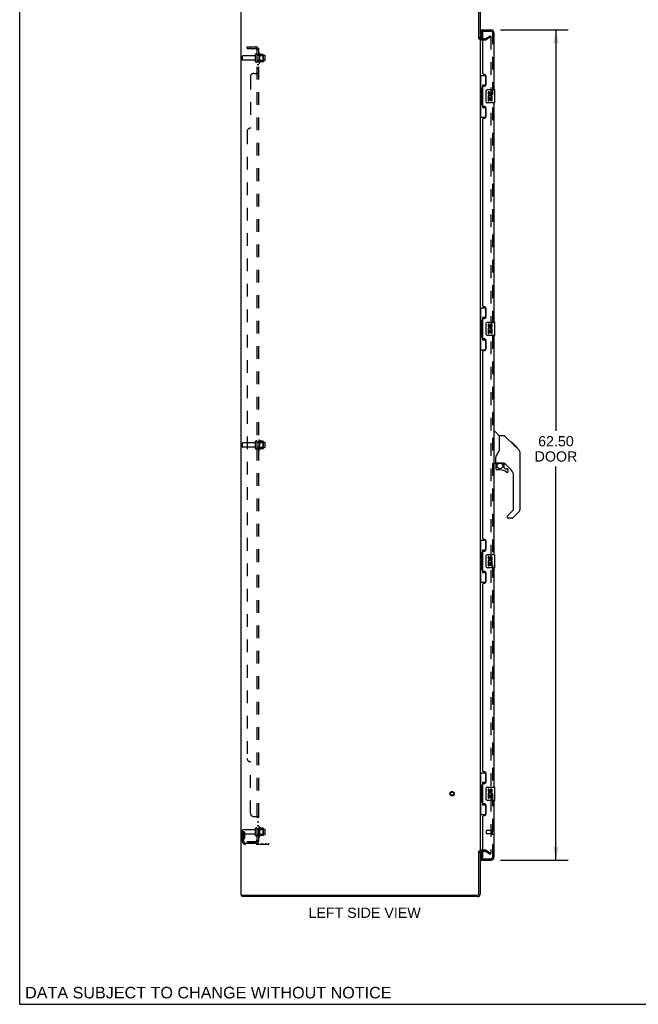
# Model space of a CAD drawing. Header units: inches. Extents: x 0 to 174, y 0 to 112.
# Tile 1 of 13: x 0 to 47, y 0 to 74. Entities that reach past the tile are written whole.
import ezdxf

# ---------------------------------------------------------------- set-up
doc = ezdxf.new("R2010")
doc.units = ezdxf.units.IN
doc.header["$LTSCALE"] = 9.560375
doc.header["$MEASUREMENT"] = 0
doc.linetypes.add('HIDDEN', pattern=[0.2, 0.1, -0.1])
doc.layers.get('0').update_dxf_attribs({"linetype": 'CONTINUOUS'})
for name, color, linetype in [('DEFAULT_2', 8, 'HIDDEN'), ('DIMENSIONS', 7, 'CONTINUOUS'), ('DOOR_ASSEMBLY', 7, 'CONTINUOUS'), ('SUBPANEL', 7, 'CONTINUOUS')]:
    doc.layers.add(name, color=color, linetype=linetype)
doc.styles.get("Standard").update_dxf_attribs({"font": 'arial.ttf'})
doc.dimstyles.new('DIMSTYLE_1', dxfattribs={"dimtxt": 0.766875, "dimasz": 1.0225, "dimexe": 0.09, "dimexo": 0.07, "dimgap": 0.0375, "dimtad": 0, "dimtih": 1, "dimtoh": 1, "dimzin": 4, "dimdsep": 46, "dimtxsty": 'Standard', "dimblk": '_FILLED', "dimblk1": '_FILLED', "dimblk2": '_FILLED', "dimcen": 0.09, "dimadec": 3, "dimazin": 1, "dimtfac": 1, "dimtdec": 3, "dimtofl": 0, "dimtmove": 0, "dimatfit": 3, "dimldrblk": '_FILLED', "dimfxl": 0, "dimtolj": 1, "dimtzin": 4, "dimarcsym": 0})

# ---------------------------------------------------------------- blocks, each defined once
blk = doc.blocks.new('_FILLED')
at = {"color": 0, "linetype": 'ByBlock'}
blk.add_solid([(0, 0), (-1, 0.2), (-1, -0.2)], dxfattribs=at)
blk = doc.blocks.new('*D8')
at = {"layer": 'DIMENSIONS', "color": 2, "linetype": 'Continuous'}
for p, q in [((36.191, 73.354), (41.297, 73.354)), ((40.376, 73.354), (40.376, 43.158)), ((40.376, 10.854), (40.376, 40.474)), ((36.191, 10.854), (41.297, 10.854))]:
    blk.add_line(p, q, dxfattribs=at)
at = {"layer": 'DIMENSIONS', "color": 2, "linetype": 'Continuous', "xscale": 1.0225, "yscale": 1.0225, "zscale": 1.0225}
for p, rotation in [((40.376, 73.354), 90), ((40.376, 10.854), 270)]:
    blk.add_blockref('_FILLED', p, dxfattribs=dict(at, rotation=rotation))
at = {"layer": 'DIMENSIONS', "color": 2, "linetype": 'Continuous', "insert": (40.376, 42.774), "char_height": 0.7669, "width": 3.21004, "attachment_point": 2, "line_spacing_factor": 0.9}
blk.add_mtext('62.50\\PDOOR', dxfattribs=at)

msp = doc.modelspace()

# ---------------------------------------------------------------- linework, layer by layer
at = {"color": 7, "linetype": 'Continuous'}
for p, q in [((0, 0), (0, 112.475)), ((34.56, 72.688), (34.664, 72.688)), ((34.56, 11.521), (34.664, 11.521)), ((16.716, 8.208), (16.716, 8.104)), ((0, 0), (173.825, 0))]:
    msp.add_line(p, q, dxfattribs=at)
at = {"color": 3, "linetype": 'Continuous'}
for p, q in [((16.664, 8.208), (16.664, 76)), ((34.56, 72.687), (34.56, 75.91)), ((34.664, 75.915), (34.664, 72.688)), ((34.664, 72.656), (34.664, 11.552)), ((34.749, 72.708), (34.868, 72.708)), ((34.56, 8.298), (34.56, 11.522)), ((34.664, 11.521), (34.664, 8.293)), ((34.868, 11.5), (34.749, 11.5)), ((16.664, 8.208), (34.47, 8.208)), ((34.475, 8.104), (16.716, 8.104))]:
    msp.add_line(p, q, dxfattribs=at)
for centre, radius, start, end in [((34.749, 72.793), 0.085, 180, 270), ((34.749, 11.415), 0.085, 90, 180), ((34.47, 8.298), 0.09, 270, 360), ((34.475, 8.293), 0.189, 270, 360)]:
    msp.add_arc(centre, radius, start, end, dxfattribs=at)
at = {"color": 7, "linetype": 'Continuous'}
msp.add_arc((34.475, 8.293), 0.085, 270, 360, dxfattribs=at)
at = {"layer": 'DEFAULT_2', "color": 8, "linetype": 'HIDDEN'}
for p, q in [((34.868, 72.708), (35.068, 72.708)), ((35.085, 72.713), (35.424, 72.909)), ((35.476, 72.819), (35.137, 72.623)), ((35.424, 72.909), (35.476, 72.819)), ((35.476, 72.839), (35.476, 11.37)), ((34.749, 72.604), (35.068, 72.604)), ((16.768, 71.094), (16.768, 71.364)), ((17.695, 71.394), (16.798, 71.394)), ((17.758, 70.972), (17.758, 71.487)), ((17.868, 70.972), (17.868, 71.487)), ((18.463, 71.417), (17.868, 71.417)), ((17.993, 71.563), (17.993, 70.895)), ((18.013, 71.413), (17.993, 71.433)), ((18.013, 71.413), (18.013, 71.046)), ((18.013, 71.413), (18.309, 71.413)), ((18.063, 71.585), (18.063, 70.873)), ((18.318, 71.507), (18.091, 71.507)), ((18.309, 71.413), (18.329, 71.433)), ((18.309, 71.413), (18.309, 71.046)), ((18.329, 71.485), (18.329, 70.974)), ((18.493, 71.072), (18.493, 71.387)), ((17.695, 71.064), (16.798, 71.064)), ((18.463, 71.042), (17.868, 71.042)), ((18.013, 71.046), (17.993, 71.026)), ((18.013, 71.046), (18.309, 71.046)), ((18.318, 70.952), (18.091, 70.952)), ((18.309, 71.046), (18.329, 71.026)), ((17.695, 42.269), (16.798, 42.269)), ((17.758, 41.847), (17.758, 42.362)), ((17.868, 41.847), (17.868, 42.362)), ((18.463, 42.292), (17.868, 42.292)), ((17.993, 42.438), (17.993, 41.77)), ((18.013, 42.288), (17.993, 42.308)), ((18.013, 42.288), (18.013, 41.921)), ((18.013, 42.288), (18.309, 42.288)), ((18.063, 42.46), (18.063, 41.748)), ((18.318, 42.382), (18.091, 42.382)), ((18.309, 42.288), (18.329, 42.308)), ((18.309, 42.288), (18.309, 41.921)), ((18.329, 42.36), (18.329, 41.849)), ((18.493, 41.947), (18.493, 42.262)), ((16.768, 41.969), (16.768, 42.239)), ((17.695, 41.939), (16.798, 41.939)), ((18.463, 41.917), (17.868, 41.917)), ((18.013, 41.921), (17.993, 41.901)), ((18.013, 41.921), (18.309, 41.921)), ((18.318, 41.827), (18.091, 41.827)), ((18.309, 41.921), (18.329, 41.901)), ((16.768, 12.278), (16.768, 13.114)), ((16.872, 12.979), (16.768, 12.979)), ((17.695, 13.144), (16.798, 13.144)), ((17.695, 12.814), (16.798, 12.814)), ((16.856, 12.633), (16.807, 12.565)), ((16.858, 12.639), (16.858, 12.979)), ((16.858, 12.804), (16.962, 12.804)), ((16.872, 12.979), (16.962, 12.979)), ((16.872, 12.278), (16.872, 12.979)), ((16.962, 12.639), (16.962, 12.979)), ((17.758, 12.722), (17.758, 13.237)), ((17.868, 12.722), (17.868, 13.237)), ((18.463, 13.167), (17.868, 13.167)), ((18.463, 12.792), (17.868, 12.792)), ((17.993, 13.313), (17.993, 12.645)), ((18.013, 13.163), (17.993, 13.183)), ((18.013, 12.796), (17.993, 12.776)), ((18.013, 13.163), (18.309, 13.163)), ((18.013, 13.163), (18.013, 12.796)), ((18.013, 12.796), (18.309, 12.796)), ((18.063, 13.335), (18.063, 12.623)), ((18.318, 13.257), (18.091, 13.257)), ((18.318, 12.702), (18.091, 12.702)), ((18.309, 13.163), (18.329, 13.183)), ((18.309, 13.163), (18.309, 12.796)), ((18.309, 12.796), (18.329, 12.776)), ((18.329, 13.235), (18.329, 12.724)), ((18.493, 12.822), (18.493, 13.137)), ((16.94, 12.572), (16.892, 12.504)), ((17.014, 12.136), (18.768, 12.136)), ((18.768, 12.032), (17.014, 12.032)), ((18.265, 12.032), (18.265, 12.136)), ((18.521, 12.032), (18.521, 12.136)), ((18.768, 12.032), (18.768, 12.136)), ((35.068, 11.604), (34.749, 11.604)), ((35.068, 11.5), (34.868, 11.5)), ((35.085, 11.496), (35.424, 11.3)), ((35.137, 11.586), (35.476, 11.39)), ((35.424, 11.3), (35.476, 11.39))]:
    msp.add_line(p, q, dxfattribs=at)
for points in [[(35.459, 72.859), (35.459, 72.859), (35.457, 72.859), (35.455, 72.858), (35.453, 72.858), (35.451, 72.857)], [(35.465, 72.858), (35.463, 72.858), (35.461, 72.859), (35.459, 72.859)], [(35.465, 72.858), (35.467, 72.857), (35.468, 72.856), (35.47, 72.854), (35.471, 72.853), (35.473, 72.851), (35.474, 72.849), (35.475, 72.847), (35.475, 72.845), (35.476, 72.843), (35.476, 72.841), (35.476, 72.839)], [(35.459, 11.35), (35.459, 11.35), (35.457, 11.35), (35.455, 11.35), (35.453, 11.351), (35.451, 11.352)], [(35.476, 11.37), (35.476, 11.368), (35.476, 11.365), (35.475, 11.363), (35.475, 11.361), (35.474, 11.359), (35.473, 11.357), (35.471, 11.356), (35.47, 11.354), (35.468, 11.353), (35.467, 11.352), (35.465, 11.351), (35.463, 11.35), (35.461, 11.35), (35.459, 11.35)]]:
    msp.add_lwpolyline(points, dxfattribs=at)
for radius in [0.164, 0.124]:
    msp.add_circle((32.56, 15.854), radius, dxfattribs=at)
for centre, radius, start, end in [((34.749, 72.793), 0.189, 180, 270), ((35.068, 72.741), 0.033, 270, 300), ((35.068, 72.741), 0.137, 270, 300), ((16.798, 71.364), 0.03, 90, 180), ((17.695, 71.457), 0.0625, 270, 360), ((17.813, 71.487), 0.055, 360, 180), ((18.031, 71.563), 0.0384, 34.44966, 180), ((17.463, 71.229), 0.698, 23.96793, 30.66313), ((18.109, 71.517), 0.01, 203.96793, 270), ((18.318, 71.497), 0.01, 5.19383, 90), ((18.188, 71.485), 0.141, 0, 5.20805), ((18.463, 71.387), 0.03, 359.99999, 90), ((16.798, 71.094), 0.03, 180, 270), ((17.695, 71.002), 0.0625, 0, 90), ((17.813, 70.972), 0.055, 180, 0), ((18.031, 70.895), 0.0384, 180, 325.55034), ((17.463, 71.229), 0.698, 329.33687, 336.03207), ((18.109, 70.942), 0.01, 90, 156.03207), ((18.318, 70.962), 0.01, 270, 354.80617), ((18.188, 70.974), 0.141, 354.79195, 360), ((18.463, 71.072), 0.03, 270, 0.00001), ((16.798, 42.239), 0.03, 90, 180), ((17.695, 42.332), 0.0625, 270, 360), ((17.813, 42.362), 0.055, 360, 180), ((18.031, 42.438), 0.0384, 34.44966, 180), ((17.463, 42.104), 0.698, 23.96793, 30.66313), ((18.109, 42.392), 0.01, 203.96793, 270), ((18.318, 42.372), 0.01, 5.19383, 90), ((18.188, 42.36), 0.141, 0, 5.20805), ((18.463, 42.262), 0.03, 359.99999, 90), ((16.798, 41.969), 0.03, 180, 270), ((17.695, 41.877), 0.0625, 0, 90), ((17.813, 41.847), 0.055, 180, 0), ((18.031, 41.77), 0.0384, 180, 325.55034), ((17.463, 42.104), 0.698, 329.33687, 336.03207), ((18.109, 41.817), 0.01, 90, 156.03207), ((18.318, 41.837), 0.01, 270, 354.80617), ((18.188, 41.849), 0.141, 354.79195, 360), ((18.463, 41.947), 0.03, 270, 0.00001), ((18.031, 13.313), 0.0384, 34.44966, 180), ((16.798, 13.114), 0.03, 90, 180), ((16.798, 12.844), 0.03, 180, 270), ((16.848, 12.639), 0.01, 324.24611, 360), ((16.848, 12.639), 0.114, 324.24611, 360), ((17.695, 13.207), 0.0625, 270, 360), ((17.695, 12.752), 0.0625, 0, 90), ((17.813, 13.237), 0.055, 360, 180), ((17.813, 12.722), 0.055, 180, 0), ((18.031, 12.645), 0.0384, 180, 325.55034), ((17.463, 12.979), 0.698, 23.96793, 30.66313), ((17.463, 12.979), 0.698, 329.33687, 336.03207), ((18.109, 13.267), 0.01, 203.96793, 270), ((18.109, 12.692), 0.01, 90, 156.03207), ((18.318, 13.247), 0.01, 5.19383, 90), ((18.318, 12.712), 0.01, 270, 354.80617), ((18.188, 13.235), 0.141, 0, 5.20805), ((18.188, 12.724), 0.141, 354.79195, 360), ((18.463, 13.137), 0.03, 359.99999, 90), ((18.463, 12.822), 0.03, 270, 0.00001), ((16.976, 12.443), 0.208, 144.24611, 180), ((17.014, 12.278), 0.246, 180, 270), ((16.976, 12.443), 0.104, 144.24611, 180), ((17.014, 12.278), 0.142, 180, 270), ((34.749, 11.415), 0.189, 90, 180), ((35.068, 11.467), 0.137, 60, 90), ((35.068, 11.467), 0.033, 60, 90)]:
    msp.add_arc(centre, radius, start, end, dxfattribs=at)
at = {"layer": 'DOOR_ASSEMBLY', "color": 7, "linetype": 'Continuous'}
for p, q in [((34.743, 73.25), (34.743, 73.354)), ((34.89, 73.25), (34.743, 73.25)), ((34.743, 73.23), (34.743, 72.709)), ((34.664, 69.929), (35.104, 69.929)), ((34.703, 69.929), (34.703, 68.904)), ((35.068, 69.929), (35.068, 69.149)), ((34.804, 68.935), (34.804, 68.955)), ((34.841, 69.194), (34.841, 67.514)), ((35.068, 69.194), (34.841, 69.194)), ((34.681, 68.904), (34.681, 67.804)), ((34.681, 68.904), (34.804, 68.904)), ((34.804, 67.804), (34.804, 68.904)), ((35.127, 67.954), (35.127, 68.754)), ((35.227, 68.854), (35.767, 68.854)), ((35.265, 68.7), (35.265, 68.564)), ((35.327, 68.7), (35.265, 68.7)), ((35.265, 68.239), (35.265, 68.009)), ((35.283, 68.239), (35.265, 68.239)), ((35.317, 68.239), (35.345, 68.258)), ((35.317, 68.239), (35.579, 68.239)), ((35.327, 68.564), (35.327, 68.7)), ((35.393, 68.626), (35.393, 68.557)), ((35.453, 68.564), (35.453, 68.606)), ((35.508, 68.275), (35.566, 68.25)), ((35.516, 68.606), (35.516, 68.469)), ((35.516, 68.469), (35.579, 68.469)), ((35.579, 68.469), (35.579, 68.606)), ((35.579, 68.009), (35.579, 68.239)), ((35.782, 67.869), (35.782, 68.839)), ((34.681, 67.804), (34.804, 67.804)), ((34.703, 67.804), (34.703, 66.779)), ((34.804, 67.754), (34.804, 67.774)), ((34.841, 67.514), (35.068, 67.514)), ((35.068, 67.559), (35.068, 66.779)), ((35.767, 67.854), (35.227, 67.854)), ((35.265, 68.009), (35.327, 68.009)), ((35.327, 68.009), (35.327, 68.176)), ((35.327, 68.176), (35.393, 68.176)), ((35.393, 68.176), (35.393, 68.04)), ((35.393, 68.04), (35.453, 68.04)), ((35.453, 68.04), (35.453, 68.176)), ((35.453, 68.176), (35.516, 68.176)), ((35.516, 68.176), (35.516, 68.009)), ((35.516, 68.009), (35.579, 68.009)), ((34.664, 66.779), (35.104, 66.779)), ((34.664, 52.429), (35.104, 52.429)), ((34.703, 52.429), (34.703, 51.404)), ((35.068, 52.429), (35.068, 51.649)), ((34.681, 51.404), (34.681, 50.304)), ((34.681, 51.404), (34.804, 51.404)), ((34.804, 51.435), (34.804, 51.455)), ((34.804, 50.304), (34.804, 51.404)), ((34.841, 51.694), (34.841, 50.014)), ((35.068, 51.694), (34.841, 51.694)), ((35.127, 50.454), (35.127, 51.254)), ((35.227, 51.354), (35.767, 51.354)), ((35.265, 51.2), (35.265, 51.064)), ((35.327, 51.2), (35.265, 51.2)), ((35.327, 51.064), (35.327, 51.2)), ((35.782, 50.369), (35.782, 51.339)), ((35.265, 50.739), (35.265, 50.509)), ((35.283, 50.739), (35.265, 50.739)), ((35.265, 50.509), (35.327, 50.509)), ((35.317, 50.739), (35.345, 50.758)), ((35.317, 50.739), (35.579, 50.739)), ((35.327, 50.509), (35.327, 50.676)), ((35.327, 50.676), (35.393, 50.676)), ((35.393, 51.126), (35.393, 51.057)), ((35.393, 50.676), (35.393, 50.54)), ((35.393, 50.54), (35.453, 50.54)), ((35.453, 51.064), (35.453, 51.106)), ((35.453, 50.54), (35.453, 50.676)), ((35.453, 50.676), (35.516, 50.676)), ((35.508, 50.775), (35.566, 50.75)), ((35.516, 51.106), (35.516, 50.969)), ((35.516, 50.969), (35.579, 50.969)), ((35.516, 50.676), (35.516, 50.509)), ((35.516, 50.509), (35.579, 50.509)), ((35.579, 50.969), (35.579, 51.106)), ((35.579, 50.509), (35.579, 50.739)), ((34.681, 50.304), (34.804, 50.304)), ((34.703, 50.304), (34.703, 49.279)), ((34.804, 50.254), (34.804, 50.274)), ((34.841, 50.014), (35.068, 50.014)), ((35.068, 50.059), (35.068, 49.279)), ((35.767, 50.354), (35.227, 50.354)), ((34.664, 49.279), (35.104, 49.279)), ((35.722, 43.108), (35.784, 43.108)), ((36.11, 42.799), (35.812, 43.097)), ((36.477, 42.793), (36.116, 42.793)), ((36.116, 41.689), (36.116, 42.793)), ((37.297, 42.005), (36.532, 42.77)), ((37.054, 42.316), (36.987, 42.316)), ((37.061, 42.308), (36.994, 42.308)), ((37.071, 42.299), (37.004, 42.299)), ((37.077, 42.292), (37.01, 42.292)), ((37.085, 42.284), (37.018, 42.284)), ((37.105, 42.265), (37.038, 42.265)), ((37.054, 42.316), (37.38, 41.989)), ((37.127, 42.242), (37.061, 42.242)), ((37.151, 42.219), (37.084, 42.219)), ((37.174, 42.195), (37.108, 42.195)), ((37.198, 42.171), (37.132, 42.171)), ((37.222, 42.148), (37.155, 42.148)), ((37.244, 42.125), (37.177, 42.125)), ((37.264, 42.105), (37.198, 42.105)), ((37.282, 42.088), (37.215, 42.088)), ((37.295, 42.075), (37.228, 42.075)), ((37.299, 42.07), (37.232, 42.07)), ((37.301, 42.068), (37.234, 42.068)), ((37.301, 42.068), (37.235, 42.068)), ((37.302, 42.067), (37.235, 42.067)), ((37.284, 42.018), (37.236, 42.067)), ((37.305, 42.065), (37.238, 42.065)), ((37.309, 42.06), (37.242, 42.06)), ((37.315, 42.054), (37.248, 42.054)), ((37.329, 42.041), (37.262, 42.041)), ((37.344, 42.026), (37.277, 42.026)), ((37.351, 42.018), (37.284, 42.018)), ((37.297, 42.005), (37.284, 42.018)), ((37.358, 42.011), (37.291, 42.011)), ((37.297, 42.005), (37.575, 41.727)), ((37.37, 41.999), (37.303, 41.999)), ((37.376, 41.994), (37.309, 41.994)), ((37.379, 41.99), (37.312, 41.99)), ((37.38, 41.989), (37.314, 41.989)), ((37.38, 41.989), (37.314, 41.989)), ((37.381, 41.988), (37.314, 41.988)), ((37.469, 41.9), (37.381, 41.988)), ((37.398, 41.904), (37.465, 41.904)), ((37.467, 41.903), (37.4, 41.903)), ((37.469, 41.9), (37.403, 41.9)), ((37.596, 41.704), (37.575, 41.727)), ((35.84, 40.766), (35.84, 41.173)), ((35.86, 40.768), (36.155, 40.768)), ((35.898, 40.688), (35.977, 40.768)), ((37.69, 41.449), (37.689, 41.479)), ((37.69, 37.346), (37.69, 41.449)), ((35.801, 40.726), (35.722, 40.726)), ((35.84, 40.549), (35.84, 40.311)), ((35.904, 40.682), (35.901, 40.685)), ((35.908, 40.678), (35.904, 40.682)), ((35.912, 40.674), (35.908, 40.678)), ((36.155, 40.232), (35.919, 40.232)), ((36.428, 40.726), (36.34, 40.726)), ((36.47, 40.395), (36.47, 40.722)), ((36.473, 40.386), (36.545, 40.315)), ((37.006, 40.23), (36.504, 40.731)), ((36.554, 40.311), (36.706, 40.311)), ((36.785, 40.113), (36.785, 40.232)), ((37.179, 37.261), (37.179, 39.812)), ((36.72, 36.769), (37.156, 37.205)), ((37.575, 37.068), (37.123, 36.616)), ((36.706, 36.736), (36.706, 36.671)), ((37.067, 36.593), (36.785, 36.593)), ((34.664, 34.929), (35.104, 34.929)), ((34.703, 34.929), (34.703, 33.904)), ((35.068, 34.929), (35.068, 34.149)), ((35.068, 34.194), (34.841, 34.194)), ((34.841, 34.194), (34.841, 32.514)), ((34.681, 33.904), (34.804, 33.904)), ((34.681, 33.904), (34.681, 32.804)), ((34.804, 33.935), (34.804, 33.955)), ((34.804, 32.804), (34.804, 33.904)), ((35.127, 32.954), (35.127, 33.754)), ((35.227, 33.854), (35.767, 33.854)), ((35.327, 33.7), (35.265, 33.7)), ((35.265, 33.7), (35.265, 33.564)), ((35.327, 33.564), (35.327, 33.7)), ((35.393, 33.626), (35.393, 33.557)), ((35.453, 33.564), (35.453, 33.606)), ((35.516, 33.606), (35.516, 33.469)), ((35.516, 33.469), (35.579, 33.469)), ((35.579, 33.469), (35.579, 33.606)), ((35.782, 32.869), (35.782, 33.839)), ((34.681, 32.804), (34.804, 32.804)), ((34.703, 32.804), (34.703, 31.779)), ((34.804, 32.754), (34.804, 32.774)), ((35.767, 32.854), (35.227, 32.854)), ((35.283, 33.239), (35.265, 33.239)), ((35.265, 33.239), (35.265, 33.009)), ((35.265, 33.009), (35.327, 33.009)), ((35.317, 33.239), (35.345, 33.258)), ((35.317, 33.239), (35.579, 33.239)), ((35.327, 33.176), (35.393, 33.176)), ((35.327, 33.009), (35.327, 33.176)), ((35.393, 33.176), (35.393, 33.04)), ((35.393, 33.04), (35.453, 33.04)), ((35.453, 33.176), (35.516, 33.176)), ((35.453, 33.04), (35.453, 33.176)), ((35.508, 33.275), (35.566, 33.25)), ((35.516, 33.176), (35.516, 33.009)), ((35.516, 33.009), (35.579, 33.009)), ((35.579, 33.009), (35.579, 33.239)), ((34.841, 32.514), (35.068, 32.514)), ((35.068, 32.559), (35.068, 31.779)), ((34.664, 31.779), (35.104, 31.779)), ((34.664, 17.429), (35.104, 17.429)), ((34.703, 17.429), (34.703, 16.404)), ((35.068, 17.429), (35.068, 16.649)), ((34.681, 16.404), (34.804, 16.404)), ((34.681, 16.404), (34.681, 15.304)), ((34.804, 16.435), (34.804, 16.455)), ((34.804, 15.304), (34.804, 16.404)), ((35.068, 16.694), (34.841, 16.694)), ((34.841, 16.694), (34.841, 15.014)), ((35.227, 16.354), (35.767, 16.354)), ((35.782, 15.369), (35.782, 16.339)), ((35.127, 15.454), (35.127, 16.254)), ((35.327, 16.2), (35.265, 16.2)), ((35.265, 16.2), (35.265, 16.064)), ((35.283, 15.739), (35.265, 15.739)), ((35.265, 15.739), (35.265, 15.509)), ((35.317, 15.739), (35.345, 15.758)), ((35.317, 15.739), (35.579, 15.739)), ((35.327, 16.064), (35.327, 16.2)), ((35.327, 15.676), (35.393, 15.676)), ((35.327, 15.509), (35.327, 15.676)), ((35.393, 16.126), (35.393, 16.057)), ((35.393, 15.676), (35.393, 15.54)), ((35.453, 16.064), (35.453, 16.106)), ((35.453, 15.676), (35.516, 15.676)), ((35.453, 15.54), (35.453, 15.676)), ((35.508, 15.775), (35.566, 15.75)), ((35.516, 16.106), (35.516, 15.969)), ((35.516, 15.969), (35.579, 15.969)), ((35.516, 15.676), (35.516, 15.509)), ((35.579, 15.969), (35.579, 16.106)), ((35.579, 15.509), (35.579, 15.739)), ((34.681, 15.304), (34.804, 15.304)), ((34.703, 15.304), (34.703, 14.279)), ((34.804, 15.254), (34.804, 15.274)), ((34.841, 15.014), (35.068, 15.014)), ((35.068, 15.059), (35.068, 14.279)), ((35.767, 15.354), (35.227, 15.354)), ((35.265, 15.509), (35.327, 15.509)), ((35.393, 15.54), (35.453, 15.54)), ((35.516, 15.509), (35.579, 15.509)), ((34.664, 14.279), (35.104, 14.279)), ((34.743, 11.5), (34.743, 10.978)), ((34.743, 10.958), (34.877, 10.958)), ((34.743, 10.958), (34.743, 10.854))]:
    msp.add_line(p, q, dxfattribs=at)
at = {"layer": 'DOOR_ASSEMBLY', "color": 3, "linetype": 'Continuous'}
for p, q in [((34.743, 73.354), (35.475, 73.354)), ((34.868, 70.062), (34.868, 73.23)), ((35.722, 68.854), (35.722, 73.108)), ((34.988, 70.002), (34.928, 70.002)), ((35.118, 69.252), (35.118, 69.872)), ((34.868, 67.647), (34.868, 69.062)), ((34.928, 69.122), (34.988, 69.122)), ((34.988, 67.587), (34.928, 67.587)), ((35.118, 66.837), (35.118, 67.457)), ((35.722, 51.354), (35.722, 67.854)), ((34.868, 52.562), (34.868, 66.647)), ((34.928, 66.707), (34.988, 66.707)), ((34.988, 52.502), (34.928, 52.502)), ((35.118, 51.752), (35.118, 52.372)), ((34.868, 50.147), (34.868, 51.562)), ((34.928, 51.622), (34.988, 51.622)), ((34.988, 50.087), (34.928, 50.087)), ((35.118, 49.337), (35.118, 49.957)), ((35.722, 33.854), (35.722, 50.354)), ((34.868, 35.062), (34.868, 49.147)), ((34.928, 49.207), (34.988, 49.207)), ((34.988, 35.002), (34.928, 35.002)), ((35.118, 34.252), (35.118, 34.872)), ((34.928, 34.122), (34.988, 34.122)), ((34.868, 32.647), (34.868, 34.062)), ((35.722, 16.354), (35.722, 32.854)), ((34.988, 32.587), (34.928, 32.587)), ((35.118, 31.837), (35.118, 32.457)), ((34.868, 17.562), (34.868, 31.647)), ((34.928, 31.707), (34.988, 31.707)), ((34.988, 17.502), (34.928, 17.502)), ((35.118, 16.752), (35.118, 17.372)), ((34.868, 15.147), (34.868, 16.562)), ((34.928, 16.622), (34.988, 16.622)), ((34.988, 15.087), (34.928, 15.087)), ((35.118, 14.337), (35.118, 14.957)), ((35.722, 11.101), (35.722, 15.354)), ((34.868, 10.978), (34.868, 14.147)), ((34.928, 14.207), (34.988, 14.207)), ((34.743, 10.854), (35.475, 10.854))]:
    msp.add_line(p, q, dxfattribs=at)
at = {"layer": 'DOOR_ASSEMBLY', "color": 8, "linetype": 'HIDDEN'}
for p, q in [((34.89, 73.25), (35.475, 73.25)), ((35.618, 11.101), (35.618, 73.108)), ((35.118, 13.072), (35.118, 12.844)), ((35.575, 13.082), (35.128, 13.082)), ((35.575, 12.834), (35.128, 12.834)), ((35.575, 13.1), (35.575, 12.816)), ((34.888, 10.958), (35.475, 10.958))]:
    msp.add_line(p, q, dxfattribs=at)
at = {"layer": 'DOOR_ASSEMBLY', "color": 7, "linetype": 'Continuous'}
for points in [[(34.841, 69.171), (34.841, 69.167), (34.842, 69.164), (34.843, 69.16), (34.844, 69.155), (34.845, 69.15), (34.848, 69.145), (34.85, 69.14), (34.853, 69.134), (34.856, 69.127), (34.86, 69.12), (34.865, 69.113), (34.869, 69.105), (34.875, 69.097), (34.877, 69.093)], [(35.127, 68.754), (35.127, 68.761), (35.128, 68.767), (35.129, 68.773), (35.13, 68.779), (35.132, 68.785), (35.134, 68.79)], [(34.877, 67.615), (34.875, 67.612), (34.869, 67.603), (34.865, 67.596), (34.86, 67.588), (34.856, 67.581), (34.853, 67.575), (34.85, 67.569), (34.848, 67.563), (34.845, 67.558), (34.844, 67.553), (34.843, 67.549), (34.842, 67.545), (34.841, 67.541), (34.841, 67.538)], [(35.134, 67.918), (35.132, 67.924), (35.13, 67.93), (35.129, 67.936), (35.128, 67.942), (35.127, 67.948), (35.127, 67.954)], [(34.841, 51.671), (34.841, 51.667), (34.842, 51.664), (34.843, 51.66), (34.844, 51.655), (34.845, 51.65), (34.848, 51.645), (34.85, 51.64), (34.853, 51.634), (34.856, 51.627), (34.86, 51.62), (34.865, 51.613), (34.869, 51.605), (34.875, 51.597), (34.877, 51.593)], [(35.127, 51.254), (35.127, 51.261), (35.128, 51.267), (35.129, 51.273), (35.13, 51.279), (35.132, 51.285), (35.134, 51.29)], [(35.134, 50.418), (35.132, 50.424), (35.13, 50.43), (35.129, 50.436), (35.128, 50.442), (35.127, 50.448), (35.127, 50.454)], [(34.877, 50.115), (34.875, 50.112), (34.869, 50.103), (34.865, 50.096), (34.86, 50.088), (34.856, 50.081), (34.853, 50.075), (34.85, 50.069), (34.848, 50.063), (34.845, 50.058), (34.844, 50.053), (34.843, 50.049), (34.842, 50.045), (34.841, 50.041), (34.841, 50.038)], [(36.532, 42.77), (36.525, 42.777), (36.516, 42.783), (36.507, 42.787), (36.497, 42.791), (36.487, 42.793), (36.477, 42.793)], [(36.116, 41.751), (36.095, 41.693), (36.064, 41.625), (36.028, 41.554), (35.986, 41.482), (35.939, 41.409), (35.893, 41.343)], [(37.236, 42.067), (37.214, 42.088), (37.193, 42.11), (37.171, 42.132)], [(37.69, 41.449), (37.689, 41.479), (37.684, 41.52), (37.674, 41.56), (37.661, 41.599), (37.643, 41.636), (37.621, 41.672), (37.596, 41.704)], [(35.893, 41.343), (35.882, 41.326), (35.867, 41.297), (35.855, 41.265), (35.846, 41.231), (35.841, 41.197), (35.84, 41.173)], [(36.155, 40.768), (36.163, 40.768), (36.182, 40.767), (36.203, 40.764), (36.223, 40.76), (36.242, 40.756), (36.26, 40.75), (36.276, 40.745), (36.29, 40.74), (36.303, 40.736), (36.313, 40.732), (36.322, 40.729), (36.33, 40.727), (36.338, 40.726), (36.34, 40.726)], [(35.912, 40.674), (35.902, 40.664), (35.894, 40.653), (35.886, 40.641), (35.879, 40.629), (35.874, 40.617), (35.869, 40.603), (35.865, 40.59), (35.862, 40.576), (35.861, 40.563), (35.86, 40.549)], [(35.901, 40.685), (35.899, 40.686), (35.898, 40.687), (35.898, 40.688), (35.898, 40.688)], [(34.841, 34.171), (34.841, 34.167), (34.842, 34.164), (34.843, 34.16), (34.844, 34.155), (34.845, 34.15), (34.848, 34.145), (34.85, 34.14), (34.853, 34.134), (34.856, 34.127), (34.86, 34.12), (34.865, 34.113), (34.869, 34.105), (34.875, 34.097), (34.877, 34.093)], [(35.127, 33.754), (35.127, 33.761), (35.128, 33.767), (35.129, 33.773), (35.13, 33.779), (35.132, 33.785), (35.134, 33.79)], [(34.877, 32.615), (34.875, 32.612), (34.869, 32.603), (34.865, 32.596), (34.86, 32.588), (34.856, 32.581), (34.853, 32.575), (34.85, 32.569), (34.848, 32.563), (34.845, 32.558), (34.844, 32.553), (34.843, 32.549), (34.842, 32.545), (34.841, 32.541), (34.841, 32.538)], [(35.134, 32.918), (35.132, 32.924), (35.13, 32.93), (35.129, 32.936), (35.128, 32.942), (35.127, 32.948), (35.127, 32.954)], [(34.841, 16.671), (34.841, 16.667), (34.842, 16.664), (34.843, 16.66), (34.844, 16.655), (34.845, 16.65), (34.848, 16.645), (34.85, 16.64), (34.853, 16.634), (34.856, 16.627), (34.86, 16.62), (34.865, 16.613), (34.869, 16.605), (34.875, 16.597), (34.877, 16.593)], [(35.127, 16.254), (35.127, 16.261), (35.128, 16.267), (35.129, 16.273), (35.13, 16.279), (35.132, 16.285), (35.134, 16.29)], [(34.877, 15.115), (34.875, 15.112), (34.869, 15.103), (34.865, 15.096), (34.86, 15.088), (34.856, 15.081), (34.853, 15.075), (34.85, 15.069), (34.848, 15.063), (34.845, 15.058), (34.844, 15.053), (34.843, 15.049), (34.842, 15.045), (34.841, 15.041), (34.841, 15.038)], [(35.134, 15.418), (35.132, 15.424), (35.13, 15.43), (35.129, 15.436), (35.128, 15.442), (35.127, 15.448), (35.127, 15.454)]]:
    msp.add_lwpolyline(points, dxfattribs=at)
msp.add_circle((36.155, 40.528), 0.217, dxfattribs=at)
for centre, radius, start, end in [((34.763, 73.23), 0.02, 109.28571, 180), ((35.558, 72.964), 0.26, 90, 92.60798), ((35.227, 68.754), 0.1, 90, 158.79459), ((35.418, 68.312), 0.154, 161.41988, 206.19629), ((35.359, 68.564), 0.0943, 180, 360), ((35.422, 68.312), 0.157, 336.59665, 161.87913), ((35.422, 68.312), 0.157, 205.73705, 207.8532), ((35.359, 68.564), 0.0314, 180, 261.22946), ((35.422, 68.312), 0.0943, 336.59665, 215.11217), ((35.358, 68.569), 0.0362, 263.42855, 341.76278), ((35.485, 68.606), 0.0943, 68.69989, 167.43379), ((35.485, 68.606), 0.0314, 0, 180.04847), ((35.485, 68.606), 0.0943, 0, 68.67039), ((35.767, 68.839), 0.015, 0, 90), ((35.227, 67.954), 0.1, 201.20502, 270), ((35.767, 67.869), 0.015, 270, 360), ((35.227, 51.254), 0.1, 90, 158.79459), ((35.485, 51.106), 0.0943, 68.69989, 167.43379), ((35.485, 51.106), 0.0943, 0, 68.67039), ((35.767, 51.339), 0.015, 0, 90), ((35.227, 50.454), 0.1, 201.20502, 270), ((35.418, 50.812), 0.154, 161.41988, 206.19629), ((35.359, 51.064), 0.0943, 180, 360), ((35.422, 50.812), 0.157, 336.59665, 161.87913), ((35.422, 50.812), 0.157, 205.73705, 207.8532), ((35.359, 51.064), 0.0314, 180, 261.22946), ((35.422, 50.812), 0.0943, 336.59665, 215.11217), ((35.358, 51.069), 0.0362, 263.42855, 341.76278), ((35.485, 51.106), 0.0314, 0, 180.04847), ((35.767, 50.369), 0.015, 270, 360), ((35.784, 43.069), 0.0394, 45, 90), ((36.096, 42.785), 0.0197, 7.5, 45), ((37.257, 41.433), 0.433, 42.23856, 42.72732), ((35.801, 40.766), 0.0394, 270, 360), ((35.86, 40.787), 0.0197, 180, 270), ((36.037, 40.549), 0.197, 135, 180), ((35.919, 40.311), 0.0787, 180, 270), ((36.155, 39.445), 0.787, 50.4788, 90), ((36.428, 40.53), 0.197, 45, 90), ((36.482, 40.395), 0.0118, 180, 225), ((36.554, 40.323), 0.0118, 225, 270), ((36.706, 40.113), 0.0787, 230.4788, 360), ((36.706, 40.232), 0.0787, 0, 90), ((36.588, 39.812), 0.591, 0, 45), ((37.1, 37.261), 0.0787, 315, 360), ((37.297, 37.346), 0.394, 315, 360), ((36.753, 36.736), 0.0472, 135, 180), ((36.785, 36.671), 0.0787, 180, 270), ((37.067, 36.671), 0.0787, 270, 315), ((35.227, 33.754), 0.1, 90, 158.79459), ((35.418, 33.312), 0.154, 161.41988, 206.19629), ((35.359, 33.564), 0.0943, 180, 360), ((35.422, 33.312), 0.157, 336.59665, 161.87913), ((35.359, 33.564), 0.0314, 180, 261.22946), ((35.422, 33.312), 0.0943, 336.59665, 215.11217), ((35.358, 33.569), 0.0362, 263.42855, 341.76278), ((35.485, 33.606), 0.0943, 68.69989, 167.43379), ((35.485, 33.606), 0.0314, 0, 180.04847), ((35.485, 33.606), 0.0943, 0, 68.67039), ((35.767, 33.839), 0.015, 0, 90), ((35.227, 32.954), 0.1, 201.20502, 270), ((35.422, 33.312), 0.157, 205.73705, 207.8532), ((35.767, 32.869), 0.015, 270, 360), ((35.227, 16.254), 0.1, 90, 158.79459), ((35.767, 16.339), 0.015, 0, 90), ((35.418, 15.812), 0.154, 161.41988, 206.19629), ((35.359, 16.064), 0.0943, 180, 360), ((35.422, 15.812), 0.157, 336.59665, 161.87913), ((35.422, 15.812), 0.157, 205.73705, 207.8532), ((35.359, 16.064), 0.0314, 180, 261.22946), ((35.422, 15.812), 0.0943, 336.59665, 215.11217), ((35.358, 16.069), 0.0362, 263.42855, 341.76278), ((35.485, 16.106), 0.0943, 68.69989, 167.43379), ((35.485, 16.106), 0.0314, 0, 180.04847), ((35.485, 16.106), 0.0943, 0, 68.67039), ((35.227, 15.454), 0.1, 201.20502, 270), ((35.767, 15.369), 0.015, 270, 360), ((34.763, 10.978), 0.02, 180, 250.71429), ((35.558, 11.244), 0.26, 267.39203, 270)]:
    msp.add_arc(centre, radius, start, end, dxfattribs=at)
at = {"layer": 'DOOR_ASSEMBLY', "color": 3, "linetype": 'Continuous'}
for centre, radius, start, end in [((34.888, 73.23), 0.02, 90, 180), ((35.475, 73.108), 0.246, 0, 90), ((34.928, 70.062), 0.06, 180, 270), ((34.988, 69.872), 0.13, 0, 90), ((34.928, 69.062), 0.06, 90, 180), ((34.988, 69.252), 0.13, 270, 360), ((34.928, 67.647), 0.06, 180, 270), ((34.988, 67.457), 0.13, 0, 90), ((34.988, 66.837), 0.13, 270, 360), ((34.928, 66.647), 0.06, 90, 180), ((34.928, 52.562), 0.06, 180, 270), ((34.988, 52.372), 0.13, 0, 90), ((34.928, 51.562), 0.06, 90, 180), ((34.988, 51.752), 0.13, 270, 360), ((34.928, 50.147), 0.06, 180, 270), ((34.988, 49.957), 0.13, 0, 90), ((34.928, 49.147), 0.06, 90, 180), ((34.988, 49.337), 0.13, 270, 360), ((34.928, 35.062), 0.06, 180, 270), ((34.988, 34.872), 0.13, 0, 90), ((34.928, 34.062), 0.06, 90, 180), ((34.988, 34.252), 0.13, 270, 360), ((34.928, 32.647), 0.06, 180, 270), ((34.988, 32.457), 0.13, 0, 90), ((34.928, 31.647), 0.06, 90, 180), ((34.988, 31.837), 0.13, 270, 360), ((34.928, 17.562), 0.06, 180, 270), ((34.988, 17.372), 0.13, 0, 90), ((34.928, 16.562), 0.06, 90, 180), ((34.988, 16.752), 0.13, 270, 360), ((34.928, 15.147), 0.06, 180, 270), ((34.988, 14.957), 0.13, 0, 90), ((34.928, 14.147), 0.06, 90, 180), ((34.988, 14.337), 0.13, 270, 360), ((34.888, 10.978), 0.02, 180, 270), ((35.475, 11.101), 0.246, 270, 360)]:
    msp.add_arc(centre, radius, start, end, dxfattribs=at)
at = {"layer": 'DOOR_ASSEMBLY', "color": 8, "linetype": 'HIDDEN'}
for centre, radius, start, end in [((35.475, 73.108), 0.142, 0, 90), ((35.128, 13.072), 0.01, 90, 180), ((35.128, 12.844), 0.01, 180, 270), ((35.596, 13.1), 0.0215, 0, 180), ((35.596, 12.816), 0.0215, 180, 360), ((35.475, 11.101), 0.142, 270, 360)]:
    msp.add_arc(centre, radius, start, end, dxfattribs=at)
at = {"layer": 'DOOR_ASSEMBLY', "color": 7, "linetype": 'Continuous'}
for centre, start_param, end_param in [((34.908, 68.945), 0.699287, 1.51401), ((34.908, 68.945), -4.655602, -3.84088), ((34.908, 67.764), 0.699287, 1.51401), ((34.908, 67.764), -4.655602, -3.84088), ((34.908, 51.445), 0.699287, 1.51401), ((34.908, 51.445), -4.655602, -3.84088), ((34.908, 50.264), 0.699287, 1.51401), ((34.908, 50.264), -4.655602, -3.84088), ((34.908, 33.945), 0.699287, 1.51401), ((34.908, 33.945), -4.655602, -3.84088), ((34.908, 32.764), 0.699287, 1.51401), ((34.908, 32.764), -4.655602, -3.84088), ((34.908, 16.445), 0.699287, 1.51401), ((34.908, 16.445), -4.655602, -3.84088), ((34.908, 15.264), 0.699287, 1.51401), ((34.908, 15.264), -4.655602, -3.84088)]:
    msp.add_ellipse(centre, major_axis=(0, 0.18), ratio=0.579493, start_param=start_param, end_param=end_param, dxfattribs=at)
at = {"layer": 'SUBPANEL', "color": 8, "linetype": 'HIDDEN'}
for p, q in [((17.118, 71.948), (17.118, 72.073)), ((17.118, 72.073), (17.756, 72.073)), ((17.118, 71.948), (17.756, 71.948)), ((17.368, 71.948), (17.368, 72.073)), ((17.939, 71.987), (17.842, 71.907)), ((17.868, 12.261), (17.868, 71.948)), ((17.868, 71.948), (17.993, 71.948)), ((17.993, 12.261), (17.993, 71.948)), ((17.868, 71.479), (17.993, 71.479)), ((17.868, 70.979), (17.993, 70.979)), ((17.868, 70.751), (17.993, 70.751)), ((17.868, 70.47), (17.993, 70.47)), ((17.368, 69.823), (17.368, 65.948)), ((17.618, 70.073), (17.939, 70.073)), ((17.842, 70.073), (17.842, 70.075)), ((17.853, 70.093), (17.857, 70.095)), ((17.867, 70.106), (17.868, 70.107)), ((17.868, 70.108), (17.993, 70.108)), ((17.949, 70.079), (17.952, 70.081)), ((17.118, 65.698), (17.118, 18.511)), ((17.868, 42.354), (17.993, 42.354)), ((17.868, 41.854), (17.993, 41.854)), ((17.368, 14.386), (17.368, 18.261)), ((17.618, 14.136), (17.939, 14.136)), ((17.842, 14.129), (17.843, 14.127)), ((17.868, 14.1), (17.993, 14.1)), ((17.98, 14.115), (17.983, 14.114)), ((17.988, 14.11), (17.99, 14.108)), ((17.868, 13.739), (17.993, 13.739)), ((17.868, 13.458), (17.993, 13.458)), ((17.868, 13.229), (17.993, 13.229)), ((17.868, 12.729), (17.993, 12.729)), ((17.118, 12.261), (17.756, 12.261)), ((17.118, 12.261), (17.118, 12.136)), ((17.756, 12.136), (17.118, 12.136)), ((17.368, 12.261), (17.368, 12.136)), ((17.939, 12.222), (17.842, 12.301)), ((17.867, 12.281), (17.868, 12.28)), ((17.868, 12.261), (17.993, 12.261)), ((17.901, 12.267), (17.899, 12.267)), ((17.902, 12.266), (17.901, 12.267)), ((17.904, 12.266), (17.902, 12.266)), ((17.905, 12.265), (17.904, 12.266)), ((17.907, 12.265), (17.905, 12.265)), ((17.908, 12.265), (17.907, 12.265)), ((17.91, 12.264), (17.908, 12.265)), ((17.911, 12.264), (17.91, 12.264)), ((17.913, 12.263), (17.911, 12.264)), ((17.914, 12.263), (17.913, 12.263))]:
    msp.add_line(p, q, dxfattribs=at)
for points in [[(17.842, 71.907), (17.842, 71.908), (17.842, 71.909), (17.842, 71.909), (17.842, 71.91), (17.843, 71.911), (17.843, 71.913), (17.844, 71.914), (17.845, 71.915), (17.847, 71.917), (17.848, 71.919), (17.85, 71.921)], [(17.85, 71.921), (17.853, 71.924), (17.855, 71.927), (17.857, 71.929), (17.859, 71.931), (17.861, 71.933), (17.863, 71.936), (17.864, 71.938), (17.866, 71.94), (17.867, 71.943), (17.867, 71.945), (17.868, 71.946), (17.868, 71.948)], [(17.864, 71.925), (17.864, 71.925), (17.864, 71.925), (17.864, 71.925), (17.865, 71.926), (17.865, 71.926), (17.865, 71.926), (17.866, 71.926), (17.866, 71.927), (17.867, 71.927), (17.867, 71.927), (17.868, 71.928), (17.869, 71.928), (17.869, 71.928), (17.87, 71.928), (17.87, 71.929), (17.871, 71.929), (17.872, 71.929), (17.872, 71.93), (17.873, 71.93), (17.874, 71.93), (17.874, 71.931), (17.875, 71.931), (17.876, 71.932), (17.876, 71.932), (17.877, 71.932), (17.878, 71.933), (17.878, 71.933), (17.879, 71.933), (17.88, 71.934), (17.881, 71.934), (17.882, 71.934), (17.882, 71.935), (17.883, 71.935), (17.884, 71.935), (17.885, 71.936), (17.886, 71.936), (17.886, 71.936), (17.887, 71.937), (17.888, 71.937), (17.889, 71.937), (17.89, 71.938), (17.891, 71.938), (17.892, 71.939), (17.893, 71.939), (17.894, 71.939), (17.895, 71.94), (17.896, 71.94), (17.897, 71.94), (17.898, 71.941), (17.899, 71.941), (17.9, 71.941), (17.901, 71.942), (17.902, 71.942), (17.903, 71.942), (17.904, 71.943), (17.905, 71.943), (17.906, 71.943), (17.907, 71.944), (17.908, 71.944), (17.909, 71.944), (17.91, 71.945), (17.911, 71.945), (17.912, 71.945), (17.913, 71.945), (17.914, 71.946), (17.915, 71.946), (17.916, 71.946), (17.917, 71.946), (17.918, 71.946), (17.919, 71.947), (17.92, 71.947), (17.921, 71.947), (17.921, 71.947), (17.922, 71.947), (17.923, 71.948), (17.924, 71.948), (17.925, 71.948), (17.926, 71.948), (17.926, 71.948), (17.927, 71.948), (17.927, 71.948), (17.927, 71.948), (17.927, 71.948)], [(17.868, 71.928), (17.867, 71.928), (17.867, 71.927), (17.866, 71.927), (17.866, 71.927), (17.866, 71.926), (17.865, 71.926), (17.865, 71.926), (17.865, 71.926), (17.864, 71.925), (17.864, 71.925), (17.864, 71.925), (17.864, 71.925)], [(17.928, 71.948), (17.928, 71.948), (17.927, 71.948), (17.927, 71.948), (17.927, 71.948), (17.926, 71.948), (17.926, 71.948), (17.925, 71.948), (17.924, 71.948)], [(17.927, 71.948), (17.928, 71.948), (17.928, 71.948)], [(17.939, 71.987), (17.941, 71.984), (17.943, 71.982), (17.946, 71.98), (17.949, 71.978), (17.952, 71.977), (17.956, 71.975), (17.96, 71.973), (17.963, 71.971)], [(17.963, 71.971), (17.97, 71.968), (17.974, 71.967), (17.977, 71.965), (17.98, 71.964), (17.983, 71.962), (17.985, 71.96), (17.988, 71.958), (17.99, 71.957), (17.991, 71.955), (17.992, 71.953), (17.993, 71.951), (17.993, 71.95), (17.993, 71.948)], [(17.842, 70.073), (17.842, 70.075), (17.842, 70.077), (17.842, 70.078), (17.842, 70.08), (17.843, 70.081), (17.843, 70.083), (17.844, 70.084), (17.845, 70.086), (17.847, 70.087), (17.848, 70.089), (17.85, 70.09), (17.852, 70.091)], [(17.842, 70.078), (17.842, 70.08), (17.843, 70.081), (17.843, 70.083), (17.844, 70.084), (17.845, 70.086), (17.847, 70.087)], [(17.848, 70.089), (17.85, 70.09), (17.852, 70.091), (17.853, 70.093)], [(17.857, 70.095), (17.859, 70.097), (17.861, 70.098), (17.863, 70.1), (17.864, 70.101), (17.866, 70.103)], [(17.861, 70.098), (17.863, 70.1), (17.864, 70.101), (17.866, 70.103), (17.867, 70.104), (17.867, 70.106), (17.868, 70.107), (17.868, 70.108)], [(17.939, 70.073), (17.941, 70.075), (17.943, 70.076), (17.946, 70.078), (17.949, 70.079)], [(17.939, 70.073), (17.941, 70.075), (17.943, 70.076), (17.946, 70.078)], [(17.952, 70.081), (17.956, 70.082), (17.96, 70.084), (17.967, 70.087)], [(17.967, 70.087), (17.97, 70.089), (17.974, 70.09)], [(17.974, 70.09), (17.977, 70.092), (17.98, 70.093), (17.983, 70.095), (17.985, 70.097), (17.988, 70.099)], [(17.98, 70.093), (17.983, 70.095), (17.985, 70.097), (17.988, 70.099), (17.99, 70.1), (17.991, 70.102), (17.992, 70.104), (17.993, 70.106), (17.993, 70.107), (17.993, 70.108)], [(17.99, 70.1), (17.991, 70.102), (17.992, 70.104)], [(17.993, 70.106), (17.993, 70.107), (17.993, 70.108)], [(17.842, 14.136), (17.842, 14.134), (17.842, 14.132), (17.842, 14.13), (17.842, 14.129), (17.843, 14.127), (17.843, 14.126), (17.844, 14.124), (17.845, 14.123), (17.847, 14.121), (17.848, 14.12), (17.85, 14.118), (17.852, 14.117), (17.853, 14.116), (17.857, 14.113)], [(17.842, 14.134), (17.842, 14.132), (17.842, 14.13)], [(17.844, 14.124), (17.845, 14.123), (17.847, 14.121), (17.848, 14.12), (17.85, 14.118), (17.852, 14.117)], [(17.857, 14.113), (17.859, 14.112), (17.861, 14.11), (17.863, 14.109), (17.864, 14.107), (17.866, 14.106), (17.867, 14.105), (17.867, 14.103), (17.868, 14.102), (17.868, 14.1)], [(17.859, 14.112), (17.861, 14.11), (17.863, 14.109), (17.864, 14.107), (17.866, 14.106), (17.867, 14.105), (17.867, 14.103), (17.868, 14.102), (17.868, 14.1)], [(17.939, 14.136), (17.941, 14.134), (17.943, 14.132), (17.946, 14.131), (17.949, 14.129), (17.952, 14.128), (17.956, 14.126), (17.96, 14.125)], [(17.939, 14.136), (17.941, 14.134), (17.943, 14.132), (17.946, 14.131)], [(17.96, 14.125), (17.967, 14.122), (17.97, 14.12), (17.974, 14.119)], [(17.974, 14.119), (17.977, 14.117), (17.98, 14.115), (17.983, 14.114), (17.985, 14.112), (17.988, 14.11), (17.99, 14.108), (17.991, 14.106), (17.992, 14.105), (17.993, 14.103), (17.993, 14.102), (17.993, 14.1)], [(17.992, 14.105), (17.993, 14.103), (17.993, 14.102), (17.993, 14.1)], [(17.842, 12.301), (17.842, 12.301), (17.842, 12.3), (17.842, 12.299), (17.842, 12.298), (17.843, 12.297), (17.843, 12.296), (17.844, 12.295), (17.845, 12.293), (17.847, 12.292), (17.848, 12.29), (17.85, 12.288), (17.853, 12.284)], [(17.853, 12.284), (17.855, 12.282), (17.857, 12.28), (17.859, 12.278), (17.861, 12.275), (17.863, 12.273), (17.864, 12.271), (17.866, 12.268), (17.867, 12.266), (17.867, 12.264), (17.868, 12.262), (17.868, 12.261)], [(17.899, 12.267), (17.897, 12.268), (17.897, 12.268), (17.896, 12.269), (17.895, 12.269), (17.894, 12.269), (17.893, 12.27), (17.892, 12.27), (17.891, 12.27), (17.89, 12.271), (17.889, 12.271), (17.888, 12.271), (17.887, 12.272), (17.886, 12.272), (17.885, 12.273), (17.885, 12.273), (17.884, 12.273), (17.883, 12.274), (17.882, 12.274), (17.881, 12.275), (17.88, 12.275), (17.879, 12.275), (17.878, 12.276), (17.878, 12.276), (17.877, 12.276), (17.876, 12.277), (17.875, 12.277), (17.875, 12.278), (17.874, 12.278), (17.873, 12.278), (17.872, 12.279), (17.872, 12.279), (17.871, 12.279), (17.87, 12.28), (17.87, 12.28), (17.869, 12.28), (17.868, 12.281), (17.868, 12.281), (17.867, 12.282), (17.867, 12.282), (17.866, 12.282), (17.866, 12.283), (17.865, 12.283), (17.865, 12.283), (17.864, 12.283), (17.864, 12.283), (17.864, 12.284)], [(17.864, 12.284), (17.864, 12.284), (17.864, 12.284), (17.864, 12.284), (17.864, 12.283), (17.864, 12.283), (17.865, 12.283), (17.865, 12.283), (17.865, 12.283), (17.866, 12.282), (17.866, 12.282), (17.867, 12.282), (17.867, 12.281), (17.867, 12.281)], [(17.928, 12.26), (17.928, 12.26), (17.928, 12.26), (17.928, 12.26), (17.927, 12.26), (17.927, 12.261), (17.927, 12.261), (17.926, 12.261), (17.926, 12.261), (17.925, 12.261), (17.925, 12.261), (17.924, 12.261), (17.924, 12.261), (17.923, 12.261), (17.923, 12.261), (17.922, 12.261), (17.921, 12.261), (17.921, 12.262), (17.92, 12.262), (17.919, 12.262), (17.919, 12.262), (17.918, 12.262), (17.918, 12.262), (17.917, 12.262), (17.916, 12.263), (17.916, 12.263), (17.915, 12.263), (17.914, 12.263)], [(17.925, 12.261), (17.925, 12.261), (17.926, 12.261), (17.926, 12.261), (17.927, 12.261), (17.927, 12.26), (17.927, 12.26), (17.928, 12.26), (17.928, 12.26)], [(17.939, 12.222), (17.941, 12.224), (17.943, 12.226), (17.946, 12.228), (17.949, 12.23), (17.952, 12.232), (17.956, 12.234), (17.96, 12.236), (17.963, 12.237), (17.97, 12.24)], [(17.97, 12.24), (17.974, 12.242), (17.977, 12.243), (17.98, 12.245), (17.983, 12.247), (17.985, 12.248), (17.988, 12.25), (17.99, 12.252), (17.991, 12.254), (17.992, 12.256), (17.993, 12.258), (17.993, 12.259), (17.993, 12.261)]]:
    msp.add_lwpolyline(points, dxfattribs=at)
for centre, radius, start, end in [((17.756, 71.836), 0.237, 0, 90), ((17.756, 71.836), 0.112, 0, 90), ((17.618, 69.823), 0.25, 90, 180), ((17.368, 65.698), 0.25, 90, 180), ((17.368, 18.511), 0.25, 180, 270), ((17.618, 14.386), 0.25, 180, 270), ((17.756, 12.373), 0.237, 270, 360), ((17.756, 12.373), 0.112, 270, 360)]:
    msp.add_arc(centre, radius, start, end, dxfattribs=at)

# ---------------------------------------------------------------- texts
at = {"layer": 'DIMENSIONS', "color": 2, "linetype": 'Continuous', "attachment_point": 2, "line_spacing_factor": 0.9}
for s, insert, char_height, width in [('LEFT SIDE VIEW', (25.969, 7.275), 0.76687, 8.43277), ('DATA SUBJECT TO CHANGE WITHOUT NOTICE', (14.202, 1.313), 0.86913, 27.53414)]:
    msp.add_mtext(s, dxfattribs=dict(at, insert=insert, char_height=char_height, width=width))

# ---------------------------------------------------------------- dimensions: what is measured, and where the dimension line sits
at = {"layer": 'DIMENSIONS', "color": 2, "linetype": 'Continuous'}
dim = msp.add_linear_dim(base=(40.376, 10.854), p1=(36.121, 73.354), p2=(36.121, 10.854), angle=270, text='<>\\PDOOR', dimstyle='DIMSTYLE_1', dxfattribs=at)
dim.commit()
dim.dimension.update_dxf_attribs({"geometry": '*D8', "text_midpoint": (40.376, 41.816), "dimtype": 160})

doc.saveas('drawing.dxf')
